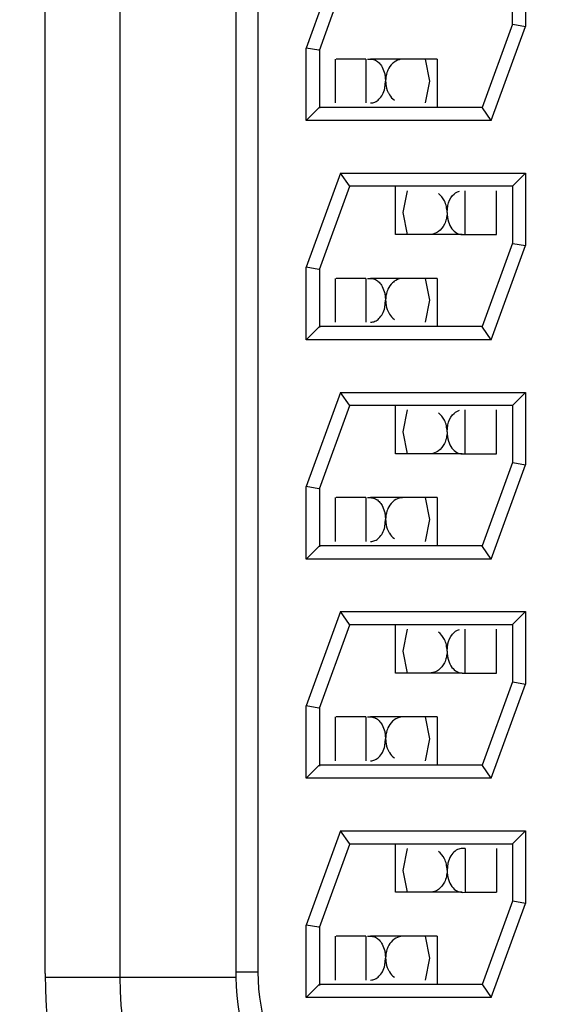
# Model space of a CAD drawing. Header units: inches. Extents: x 0 to 34, y 0 to 22.
# Tile 14 of 67: x 8.633 to 8.753, y 15.574 to 15.799. Entities that reach past the tile are written whole.
import ezdxf

# ---------------------------------------------------------------- set-up
doc = ezdxf.new("R2010")
doc.units = ezdxf.units.IN
doc.header["$LTSCALE"] = 1.87
doc.header["$MEASUREMENT"] = 0
doc.layers.get('0').update_dxf_attribs({"linetype": 'CONTINUOUS'})
doc.layers.add('DIMENSIONS', color=7, linetype='CONTINUOUS')
doc.styles.get("Standard").update_dxf_attribs({"font": 'txt', "width": 0.8})
doc.dimstyles.new('DIMSTYLE_1', dxfattribs={"dimtxt": 0.125, "dimasz": 0.18, "dimexe": 0.18, "dimexo": 0.0625, "dimgap": 0.09, "dimtad": 0, "dimtih": 1, "dimtoh": 1, "dimzin": 4, "dimdsep": 46, "dimtxsty": 'STANDARD', "dimblk": '_FILLED', "dimblk1": '_FILLED', "dimblk2": '_FILLED', "dimcen": 0.09, "dimadec": 0, "dimazin": 0, "dimtp": 0.01, "dimtm": 0.01, "dimtfac": 1, "dimtofl": 0, "dimtmove": 0, "dimatfit": 3, "dimldrblk": '_FILLED', "dimfxl": 1, "dimtolj": 1, "dimtzin": 4, "dimarcsym": 0})
doc.dimstyles.new('DIMSTYLE_2', dxfattribs={"dimtxt": 0.125, "dimasz": 0.18, "dimexe": 0.18, "dimexo": 0.0625, "dimgap": 0.09, "dimtad": 0, "dimtih": 1, "dimtoh": 1, "dimdec": 3, "dimzin": 4, "dimdsep": 46, "dimtxsty": 'STANDARD', "dimblk": '_FILLED', "dimblk1": '_FILLED', "dimblk2": '_FILLED', "dimcen": 0.09, "dimadec": 0, "dimazin": 0, "dimtp": 0.01, "dimtm": 0.01, "dimtfac": 1, "dimtdec": 3, "dimtofl": 0, "dimtmove": 0, "dimatfit": 3, "dimldrblk": '_FILLED', "dimfxl": 1, "dimtolj": 1, "dimtzin": 4, "dimarcsym": 0})

# ---------------------------------------------------------------- blocks, each defined once
blk = doc.blocks.new('*D17')
at = {"layer": 'DIMENSIONS', "color": 2, "linetype": 'CONTINUOUS'}
blk.add_line((8.7552764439, 15.6219518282), (8.7552764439, 14.0748562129), dxfattribs=at)
at = {"layer": 'DIMENSIONS', "color": 2, "linetype": 'CONTINUOUS', "insert": (8.6927764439, 14.0123562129), "char_height": 0.125, "width": 1.125, "attachment_point": 3, "rotation": 90, "line_spacing_factor": 0.9}
blk.add_mtext('2.74{\\Ftxt.shx;\\W1.000000;\\H0.125000; }[69.7]', dxfattribs=at)
blk = doc.blocks.new('_FILLED')
at = {"color": 0, "linetype": 'BYBLOCK'}
blk.add_solid([(0, 0), (-1, 0.1736111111), (-1, -0.1736111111)], dxfattribs=at)
blk = doc.blocks.new('*D42')
at = {"layer": 'DIMENSIONS', "color": 2, "linetype": 'CONTINUOUS'}
for p, q in [((6.7945198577, 16.17663241), (6.6198270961, 15.9992835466)), ((9.4976764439, 16.17663241), (6.7945198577, 16.17663241)), ((6.6198270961, 15.9992835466), (5.3247764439, 15.9992835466))]:
    blk.add_line(p, q, dxfattribs=at)
at = {"layer": 'DIMENSIONS', "color": 2, "linetype": 'CONTINUOUS', "insert": (5.2622764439, 16.0617835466), "char_height": 0.125, "width": 1.325, "attachment_point": 3, "line_spacing_factor": 0.9}
blk.add_mtext('1.414{\\Ftxt.shx;\\W1.000000;\\H0.125000; }[35.92]', dxfattribs=at)
blk = doc.blocks.new('*D44')
at = {"layer": 'DIMENSIONS', "color": 2, "linetype": 'CONTINUOUS'}
blk.add_line((9.3186764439, 17.00563241), (5.3247764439, 17.00563241), dxfattribs=at)
at = {"layer": 'DIMENSIONS', "color": 2, "linetype": 'CONTINUOUS', "insert": (5.2622764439, 17.06813241), "char_height": 0.125, "width": 1.325, "attachment_point": 3, "line_spacing_factor": 0.9}
blk.add_mtext('2.243{\\Ftxt.shx;\\W1.000000;\\H0.125000; }[56.98]', dxfattribs=at)
blk = doc.blocks.new('*D46')
at = {"layer": 'DIMENSIONS', "color": 2, "linetype": 'CONTINUOUS'}
blk.add_line((10.1886764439, 18.02663241), (5.3247764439, 18.02663241), dxfattribs=at)
at = {"layer": 'DIMENSIONS', "color": 2, "linetype": 'CONTINUOUS', "insert": (5.2622764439, 18.08913241), "char_height": 0.125, "width": 1.325, "attachment_point": 3, "line_spacing_factor": 0.9}
blk.add_mtext('3.264{\\Ftxt.shx;\\W1.000000;\\H0.125000; }[82.91]', dxfattribs=at)

msp = doc.modelspace()

# ---------------------------------------------------------------- linework, layer by layer
at = {"color": 7, "linetype": 'CONTINUOUS'}
for p, q in [((8.6383856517, 15.5810921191), (8.6383856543, 16.0339519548)), ((8.6553856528, 16.033951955), (8.6553856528, 15.5802322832)), ((8.6818856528, 16.033951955), (8.6818856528, 15.5802322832)), ((8.6868856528, 16.0328257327), (8.6868856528, 15.5813585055)), ((8.7057004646, 15.8135921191), (8.6978856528, 15.7921211)), ((8.7478856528, 15.8135921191), (8.7478856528, 15.7970631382)), ((8.7008856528, 15.7915921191), (8.7078010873, 15.8105921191)), ((8.7448856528, 15.7975568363), (8.7448856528, 15.8108065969)), ((8.7448856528, 15.7975921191), (8.7379702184, 15.7785921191)), ((8.740070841, 15.7755921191), (8.7478856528, 15.7970631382)), ((8.7448856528, 15.7975921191), (8.7449882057, 15.7975761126)), ((8.744989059, 15.7975738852), (8.7478856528, 15.7970631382)), ((8.6978856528, 15.7755921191), (8.6978856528, 15.7921211)), ((8.7007822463, 15.7916103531), (8.6978856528, 15.7921211)), ((8.7008856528, 15.7915921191), (8.7007830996, 15.791608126)), ((8.7008856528, 15.7916274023), (8.7008856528, 15.7783776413)), ((8.7044987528, 15.7895921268), (8.7044987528, 15.7795921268)), ((8.7114574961, 15.7895921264), (8.704694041, 15.7895921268)), ((8.7114574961, 15.7895921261), (8.7114574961, 15.7795921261)), ((8.7277579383, 15.789592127), (8.712572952, 15.7895921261)), ((8.7249989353, 15.7895921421), (8.7259987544, 15.7845927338)), ((8.7277579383, 15.789592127), (8.7277579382, 15.7785921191)), ((8.7152164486, 15.787772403), (8.7158101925, 15.7862280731)), ((8.7158101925, 15.7862280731), (8.7159984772, 15.7845923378)), ((8.7158109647, 15.7829594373), (8.7159984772, 15.7845923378)), ((8.7259987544, 15.7845927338), (8.7249985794, 15.7795921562)), ((8.7007680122, 15.7784744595), (8.6978856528, 15.7755921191)), ((8.7008856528, 15.7785921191), (8.7007741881, 15.7784621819)), ((8.7379702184, 15.7785921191), (8.7008856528, 15.7785921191)), ((8.7380381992, 15.7784841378), (8.7379702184, 15.7785921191)), ((8.740070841, 15.7755921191), (8.7380432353, 15.778487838)), ((8.740070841, 15.7755921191), (8.6978856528, 15.7755921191)), ((8.7057004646, 15.7635921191), (8.6978856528, 15.7421211)), ((8.7057004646, 15.7635921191), (8.7478856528, 15.7635921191)), ((8.707724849, 15.7607009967), (8.7057004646, 15.7635921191)), ((8.7450032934, 15.7607097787), (8.7478856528, 15.7635921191)), ((8.7478856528, 15.7635921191), (8.7478856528, 15.7470631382)), ((8.7008856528, 15.7415921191), (8.7078010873, 15.7605921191)), ((8.7451001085, 15.7605921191), (8.7076579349, 15.7605921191)), ((8.7078010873, 15.7605921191), (8.7077172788, 15.7606972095)), ((8.7182395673, 15.749592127), (8.7182395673, 15.7605921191)), ((8.7199987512, 15.7545915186), (8.7209989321, 15.7595921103)), ((8.7341016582, 15.7495921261), (8.7341016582, 15.7595921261)), ((8.7413034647, 15.7495921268), (8.7413034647, 15.7595921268)), ((8.7448856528, 15.7605921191), (8.7449971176, 15.7607220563)), ((8.7448856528, 15.7605921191), (8.7448856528, 15.7475921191)), ((8.7299990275, 15.7545919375), (8.7301867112, 15.7562255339)), ((8.7209985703, 15.7495921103), (8.7199987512, 15.7545915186)), ((8.7334245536, 15.7495921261), (8.7182395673, 15.749592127)), ((8.7334242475, 15.7495716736), (8.7341016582, 15.7495921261)), ((8.7341016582, 15.7495921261), (8.7413034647, 15.7495921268)), ((8.7448856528, 15.7475921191), (8.7379702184, 15.7285921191)), ((8.740070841, 15.7255921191), (8.7478856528, 15.7470631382)), ((8.7448856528, 15.7475921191), (8.744988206, 15.7475761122)), ((8.7449890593, 15.7475738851), (8.7478856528, 15.7470631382)), ((8.6978856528, 15.7255921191), (8.6978856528, 15.7421211)), ((8.7007822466, 15.741610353), (8.6978856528, 15.7421211)), ((8.7008856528, 15.7415921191), (8.7007830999, 15.7416081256)), ((8.7008856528, 15.741627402), (8.7008856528, 15.7283776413)), ((8.7044987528, 15.7395921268), (8.7044987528, 15.7295921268)), ((8.7114574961, 15.7395921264), (8.704694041, 15.7395921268)), ((8.7114574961, 15.7395921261), (8.7114574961, 15.7295921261)), ((8.7277579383, 15.739592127), (8.712572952, 15.7395921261)), ((8.7249989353, 15.7395921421), (8.7259987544, 15.7345927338)), ((8.7277579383, 15.739592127), (8.7277579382, 15.7285921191)), ((8.7152164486, 15.737772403), (8.7158101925, 15.7362280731)), ((8.7158101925, 15.7362280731), (8.7159984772, 15.7345923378)), ((8.7158109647, 15.7329594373), (8.7159984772, 15.7345923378)), ((8.7259987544, 15.7345927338), (8.7249985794, 15.7295921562)), ((8.7007680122, 15.7284744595), (8.6978856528, 15.7255921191)), ((8.7008856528, 15.7285921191), (8.7007741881, 15.7284621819)), ((8.7379702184, 15.7285921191), (8.7008856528, 15.7285921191)), ((8.7380381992, 15.7284841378), (8.7379702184, 15.7285921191)), ((8.740070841, 15.7255921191), (8.7380432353, 15.728487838)), ((8.740070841, 15.7255921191), (8.6978856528, 15.7255921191)), ((8.7057004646, 15.7135921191), (8.6978856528, 15.6921211)), ((8.7057004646, 15.7135921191), (8.7478856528, 15.7135921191)), ((8.707724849, 15.7107009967), (8.7057004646, 15.7135921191)), ((8.7450032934, 15.7107097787), (8.7478856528, 15.7135921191)), ((8.7478856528, 15.7135921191), (8.7478856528, 15.6970631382)), ((8.7008856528, 15.6915921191), (8.7078010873, 15.7105921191)), ((8.7451001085, 15.7105921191), (8.7076579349, 15.7105921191)), ((8.7078010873, 15.7105921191), (8.7077172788, 15.7106972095)), ((8.7182395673, 15.699592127), (8.7182395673, 15.7105921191)), ((8.7448856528, 15.7105921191), (8.7449971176, 15.7107220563)), ((8.7448856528, 15.7105921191), (8.7448856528, 15.6975921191)), ((8.7199987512, 15.7045915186), (8.7209989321, 15.7095921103)), ((8.7341016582, 15.6995921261), (8.7341016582, 15.7095921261)), ((8.7413034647, 15.6995921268), (8.7413034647, 15.7095921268)), ((8.7299990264, 15.7045919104), (8.7301867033, 15.7062255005)), ((8.7209985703, 15.6995921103), (8.7199987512, 15.7045915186)), ((8.7334245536, 15.6995921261), (8.7182395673, 15.699592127)), ((8.733424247, 15.6995716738), (8.7341016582, 15.6995921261)), ((8.7341016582, 15.6995921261), (8.7413034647, 15.6995921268)), ((8.7448856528, 15.6975921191), (8.7379702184, 15.6785921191)), ((8.740070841, 15.6755921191), (8.7478856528, 15.6970631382)), ((8.7448856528, 15.6975921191), (8.744988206, 15.6975761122)), ((8.7449890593, 15.6975738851), (8.7478856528, 15.6970631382)), ((8.6978856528, 15.6755921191), (8.6978856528, 15.6921211)), ((8.7007822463, 15.6916103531), (8.6978856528, 15.6921211)), ((8.7008856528, 15.6915921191), (8.7007830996, 15.691608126)), ((8.7008856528, 15.6916274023), (8.7008856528, 15.6783776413)), ((8.7044987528, 15.6895921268), (8.7044987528, 15.6795921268)), ((8.7114574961, 15.6895921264), (8.704694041, 15.6895921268)), ((8.7114574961, 15.6895921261), (8.7114574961, 15.6795921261)), ((8.7277579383, 15.689592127), (8.712572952, 15.6895921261)), ((8.7152164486, 15.687772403), (8.7158101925, 15.6862280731)), ((8.7249989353, 15.6895921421), (8.7259987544, 15.6845927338)), ((8.7277579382, 15.689592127), (8.7277579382, 15.6785921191)), ((8.7158101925, 15.6862280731), (8.7159984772, 15.6845923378)), ((8.7158109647, 15.6829594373), (8.7159984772, 15.6845923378)), ((8.7259987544, 15.6845927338), (8.7249985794, 15.6795921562)), ((8.7007680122, 15.6784744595), (8.6978856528, 15.6755921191)), ((8.7008856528, 15.6785921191), (8.7007741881, 15.6784621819)), ((8.7379702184, 15.6785921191), (8.7008856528, 15.6785921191)), ((8.7380381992, 15.6784841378), (8.7379702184, 15.6785921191)), ((8.740070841, 15.6755921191), (8.7380432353, 15.678487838)), ((8.740070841, 15.6755921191), (8.6978856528, 15.6755921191)), ((8.7057004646, 15.6635921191), (8.6978856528, 15.6421211)), ((8.7057004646, 15.6635921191), (8.7478856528, 15.6635921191)), ((8.7077247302, 15.6607011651), (8.7057004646, 15.6635921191)), ((8.7450032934, 15.6607097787), (8.7478856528, 15.6635921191)), ((8.7478856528, 15.6635921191), (8.7478856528, 15.6470631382)), ((8.7078010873, 15.6605921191), (8.7077170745, 15.6606973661)), ((8.7448856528, 15.6605921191), (8.7449971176, 15.6607220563)), ((8.7008856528, 15.6415921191), (8.7078010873, 15.6605921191)), ((8.7451001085, 15.6605921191), (8.7076577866, 15.6605921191)), ((8.7182395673, 15.649592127), (8.7182395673, 15.6605921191)), ((8.7199987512, 15.6545915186), (8.7209989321, 15.6595921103)), ((8.7341016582, 15.6495921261), (8.7341016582, 15.6595921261)), ((8.7413034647, 15.6495921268), (8.7413034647, 15.6595921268)), ((8.7448856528, 15.6605921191), (8.7448856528, 15.6475921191)), ((8.7299990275, 15.6545919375), (8.7301867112, 15.6562255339)), ((8.7209985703, 15.6495921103), (8.7199987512, 15.6545915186)), ((8.7334245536, 15.6495921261), (8.7182395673, 15.649592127)), ((8.7334242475, 15.6495716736), (8.7341016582, 15.6495921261)), ((8.7341016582, 15.6495921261), (8.7413034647, 15.6495921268)), ((8.7448856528, 15.6475921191), (8.7379702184, 15.6285921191)), ((8.7448856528, 15.6475921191), (8.744988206, 15.6475761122)), ((8.7449890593, 15.6475738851), (8.7478856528, 15.6470631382)), ((8.740070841, 15.6255921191), (8.7478856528, 15.6470631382)), ((8.6978856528, 15.6255921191), (8.6978856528, 15.6421211)), ((8.7007822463, 15.6416103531), (8.6978856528, 15.6421211)), ((8.7008856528, 15.6415921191), (8.7007830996, 15.641608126)), ((8.7008856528, 15.6416274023), (8.7008856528, 15.6283776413)), ((8.7044987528, 15.6395921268), (8.7044987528, 15.6295921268)), ((8.7114574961, 15.6395921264), (8.704694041, 15.6395921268)), ((8.7114574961, 15.6395921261), (8.7114574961, 15.6295921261)), ((8.7277579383, 15.639592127), (8.712572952, 15.6395921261)), ((8.7249989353, 15.6395921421), (8.7259987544, 15.6345927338)), ((8.7277579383, 15.639592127), (8.7277579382, 15.6285921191)), ((8.7152164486, 15.637772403), (8.7158101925, 15.6362280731)), ((8.7158101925, 15.6362280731), (8.7159984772, 15.6345923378)), ((8.7158109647, 15.6329594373), (8.7159984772, 15.6345923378)), ((8.7259987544, 15.6345927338), (8.7249985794, 15.6295921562)), ((8.7007680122, 15.6284744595), (8.6978856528, 15.6255921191)), ((8.7008856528, 15.6285921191), (8.7007741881, 15.6284621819)), ((8.7379702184, 15.6285921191), (8.7008856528, 15.6285921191)), ((8.7380381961, 15.6284841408), (8.7379702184, 15.6285921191)), ((8.740070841, 15.6255921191), (8.7380432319, 15.6284878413)), ((8.740070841, 15.6255921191), (8.6978856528, 15.6255921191)), ((8.7057004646, 15.6135921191), (8.6978856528, 15.5921211)), ((8.7057004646, 15.6135921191), (8.7478856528, 15.6135921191)), ((8.707724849, 15.6107009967), (8.7057004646, 15.6135921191)), ((8.7450032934, 15.6107097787), (8.7478856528, 15.6135921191)), ((8.7478856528, 15.6135921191), (8.7478856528, 15.5970631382)), ((8.7008856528, 15.5915921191), (8.7078010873, 15.6105921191)), ((8.7451001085, 15.6105921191), (8.7076579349, 15.6105921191)), ((8.7078010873, 15.6105921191), (8.7077172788, 15.6106972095)), ((8.7182395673, 15.599592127), (8.7182395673, 15.6105921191)), ((8.7199987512, 15.6045915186), (8.7209989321, 15.6095921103)), ((8.7341016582, 15.6095921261), (8.7341016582, 15.5995921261)), ((8.7413034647, 15.6095921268), (8.7413034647, 15.5995921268)), ((8.7448856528, 15.6105921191), (8.7449971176, 15.6107220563)), ((8.7448856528, 15.6105921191), (8.7448856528, 15.5975921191)), ((8.7209985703, 15.5995921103), (8.7199987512, 15.6045915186)), ((8.7301865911, 15.6062250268), (8.7299990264, 15.6045919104)), ((8.7334245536, 15.5995921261), (8.7182395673, 15.599592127)), ((8.733424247, 15.5995716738), (8.7341016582, 15.5995921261)), ((8.7341016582, 15.5995921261), (8.7413034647, 15.5995921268)), ((8.7448856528, 15.5975921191), (8.7379702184, 15.5785921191)), ((8.740070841, 15.5755921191), (8.7478856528, 15.5970631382)), ((8.7449869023, 15.5975723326), (8.7448856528, 15.5975921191)), ((8.7478856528, 15.5970631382), (8.7449884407, 15.597573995)), ((8.6978856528, 15.5755921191), (8.6978856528, 15.5921211)), ((8.7007822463, 15.5916103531), (8.6978856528, 15.5921211)), ((8.7008856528, 15.5915921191), (8.7007830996, 15.591608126)), ((8.7008856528, 15.5916274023), (8.7008856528, 15.5783776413)), ((8.7044987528, 15.5895921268), (8.7044987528, 15.5795921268)), ((8.7114574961, 15.5895921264), (8.704694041, 15.5895921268)), ((8.7114574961, 15.5895921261), (8.7114574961, 15.5795921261)), ((8.7277579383, 15.589592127), (8.712572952, 15.5895921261)), ((8.7249989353, 15.5895921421), (8.7259987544, 15.5845927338)), ((8.7277579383, 15.589592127), (8.7277579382, 15.5785921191)), ((8.7152164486, 15.587772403), (8.7158101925, 15.5862280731)), ((8.7158101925, 15.5862280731), (8.7159984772, 15.5845923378)), ((8.7158109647, 15.5829594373), (8.7159984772, 15.5845923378)), ((8.7259987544, 15.5845927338), (8.7249985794, 15.5795921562)), ((8.6383856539, 15.5802322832), (8.6818856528, 15.5802322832)), ((8.6868856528, 15.5813585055), (8.6818856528, 15.5813585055)), ((8.7007680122, 15.5784744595), (8.6978856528, 15.5755921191)), ((8.7008856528, 15.5785921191), (8.7007741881, 15.5784621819)), ((8.7379702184, 15.5785921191), (8.7008856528, 15.5785921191)), ((8.7379702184, 15.5785921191), (8.7380542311, 15.5784868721)), ((8.7380465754, 15.5784830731), (8.740070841, 15.5755921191)), ((8.740070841, 15.5755921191), (8.6978856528, 15.5755921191))]:
    msp.add_line(p, q, dxfattribs=at)
for centre, radius, start, end in [((8.7313897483, 15.5802391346), 0.0930069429, 179.4745281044, 252.6282386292), ((8.7313856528, 15.5802322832), 0.076, 179.9999999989, 255), ((8.7313856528, 15.5802322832), 0.0495, 180, 254.9999999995), ((8.7318856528, 15.5813585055), 0.045, 180, 254.9999999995)]:
    msp.add_arc(centre, radius, start, end, dxfattribs=at)
for points, knots in [([(8.7118958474, 15.7895921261), (8.7121942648, 15.7895921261), (8.7127996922, 15.7896241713), (8.7137355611, 15.7893719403), (8.7145780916, 15.7887204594), (8.7150211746, 15.7881179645), (8.7152164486, 15.787772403)], [0, 0, 0, 0, 0.2222628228, 0.4495227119, 0.7043727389, 1, 1, 1, 1]), ([(8.7179728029, 15.7889268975), (8.7178270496, 15.7888222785), (8.7172239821, 15.7883233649), (8.7167721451, 15.7876520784), (8.7165266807, 15.7871028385)], [0, 0, 0, 0, 0.2297200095, 1, 1, 1, 1]), ([(8.7199912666, 15.7895921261), (8.719817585, 15.7895921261), (8.7191028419, 15.7895382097), (8.7184125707, 15.7892425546), (8.7179728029, 15.7889268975)], [0, 0, 0, 0, 0.2429083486, 1, 1, 1, 1]), ([(8.7165266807, 15.7871028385), (8.7164434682, 15.786916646), (8.7161403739, 15.7861187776), (8.715998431, 15.7852585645), (8.7159966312, 15.7846095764)], [0, 0, 0, 0, 0.2391059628, 1, 1, 1, 1]), ([(8.7159979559, 15.7845923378), (8.7159974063, 15.7843642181), (8.7160491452, 15.7834814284), (8.7162827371, 15.7826077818), (8.716558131, 15.782012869)], [0, 0, 0, 0, 0.2581471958, 1, 1, 1, 1]), ([(8.7125708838, 15.7795936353), (8.7129047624, 15.7796062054), (8.713622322, 15.7797386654), (8.7145719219, 15.7804400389), (8.7153607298, 15.7815362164), (8.7156916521, 15.7824532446), (8.7158109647, 15.7829594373)], [0, 0, 0, 0, 0.2001419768, 0.4243511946, 0.6884707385, 1, 1, 1, 1]), ([(8.716558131, 15.782012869), (8.7166461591, 15.7818227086), (8.7170063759, 15.7811503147), (8.7175369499, 15.7805660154), (8.7179880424, 15.7802461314)], [0, 0, 0, 0, 0.2747983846, 1, 1, 1, 1]), ([(8.7301867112, 15.7562255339), (8.7303755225, 15.7570286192), (8.7309607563, 15.7584071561), (8.7321984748, 15.759355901), (8.732803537, 15.7595092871)], [0, 0, 0, 0, 0.5692737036, 1, 1, 1, 1]), ([(8.7300008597, 15.7546089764), (8.7299996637, 15.7550740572), (8.7298873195, 15.7559810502), (8.7293700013, 15.7575363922), (8.7286121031, 15.7585079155), (8.7280183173, 15.7589318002)], [0, 0, 0, 0, 0.2846354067, 0.5535004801, 1, 1, 1, 1]), ([(8.730000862, 15.7545747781), (8.729996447, 15.7541095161), (8.7298835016, 15.7532034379), (8.72937112, 15.7516460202), (8.7286111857, 15.7506753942), (8.7280169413, 15.7502517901)], [0, 0, 0, 0, 0.2847401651, 0.553400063, 1, 1, 1, 1]), ([(8.7299990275, 15.7545919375), (8.7300006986, 15.7538889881), (8.730184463, 15.7525727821), (8.7309695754, 15.7509255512), (8.731946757, 15.749995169), (8.7327978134, 15.7496450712), (8.7332195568, 15.7496016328), (8.7334245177, 15.7495937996)], [0, 0, 0, 0, 0.3173748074, 0.5896521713, 0.8105015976, 0.9073948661, 1, 1, 1, 1]), ([(8.7280169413, 15.7502517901), (8.7278640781, 15.7501428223), (8.7272559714, 15.7497707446), (8.7265304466, 15.7495921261), (8.7260062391, 15.7495921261)], [0, 0, 0, 0, 0.2636848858, 1, 1, 1, 1]), ([(8.7118958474, 15.7395921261), (8.7121942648, 15.7395921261), (8.7127996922, 15.7396241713), (8.7137355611, 15.7393719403), (8.7145780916, 15.7387204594), (8.7150211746, 15.7381179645), (8.7152164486, 15.737772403)], [0, 0, 0, 0, 0.2222628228, 0.4495227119, 0.7043727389, 1, 1, 1, 1]), ([(8.7199912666, 15.7395921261), (8.719817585, 15.7395921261), (8.7191028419, 15.7395382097), (8.7184125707, 15.7392425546), (8.7179728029, 15.7389268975)], [0, 0, 0, 0, 0.2429083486, 1, 1, 1, 1]), ([(8.7165266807, 15.7371028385), (8.7164434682, 15.736916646), (8.7161403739, 15.7361187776), (8.715998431, 15.7352585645), (8.7159966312, 15.7346095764)], [0, 0, 0, 0, 0.2391059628, 1, 1, 1, 1]), ([(8.7179728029, 15.7389268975), (8.7178270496, 15.7388222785), (8.7172239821, 15.7383233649), (8.7167721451, 15.7376520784), (8.7165266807, 15.7371028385)], [0, 0, 0, 0, 0.2297200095, 1, 1, 1, 1]), ([(8.7125708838, 15.7295936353), (8.7129047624, 15.7296062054), (8.713622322, 15.7297386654), (8.7145719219, 15.7304400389), (8.7153607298, 15.7315362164), (8.7156916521, 15.7324532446), (8.7158109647, 15.7329594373)], [0, 0, 0, 0, 0.2001419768, 0.4243511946, 0.6884707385, 1, 1, 1, 1]), ([(8.7159979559, 15.7345923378), (8.7159974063, 15.7343642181), (8.7160491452, 15.7334814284), (8.7162827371, 15.7326077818), (8.716558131, 15.732012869)], [0, 0, 0, 0, 0.2581471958, 1, 1, 1, 1]), ([(8.716558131, 15.732012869), (8.7166461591, 15.7318227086), (8.7170063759, 15.7311503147), (8.7175369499, 15.7305660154), (8.7179880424, 15.7302461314)], [0, 0, 0, 0, 0.2747983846, 1, 1, 1, 1]), ([(8.7300008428, 15.704608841), (8.7299996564, 15.705073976), (8.7298872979, 15.7059810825), (8.7293699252, 15.7075365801), (8.7286118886, 15.70850817), (8.7280180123, 15.7089320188)], [0, 0, 0, 0, 0.2846399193, 0.5535131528, 1, 1, 1, 1]), ([(8.7301867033, 15.7062255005), (8.7303755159, 15.707028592), (8.7309607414, 15.7084071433), (8.7321984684, 15.7093558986), (8.7328035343, 15.7095092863)], [0, 0, 0, 0, 0.5692740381, 1, 1, 1, 1]), ([(8.730000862, 15.7045747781), (8.729996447, 15.7041095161), (8.7298835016, 15.7032034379), (8.72937112, 15.7016460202), (8.7286111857, 15.7006753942), (8.7280169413, 15.7002517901)], [0, 0, 0, 0, 0.2847401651, 0.553400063, 1, 1, 1, 1]), ([(8.7299990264, 15.7045919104), (8.7300006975, 15.7038889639), (8.7301844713, 15.702572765), (8.7309695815, 15.7009255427), (8.7319467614, 15.6999951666), (8.7327978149, 15.699645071), (8.7332195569, 15.6996016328), (8.7334245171, 15.6995937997)], [0, 0, 0, 0, 0.3173747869, 0.5896519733, 0.8105014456, 0.9073947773, 1, 1, 1, 1]), ([(8.7280169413, 15.7002517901), (8.7278640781, 15.7001428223), (8.7272559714, 15.6997707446), (8.7265304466, 15.6995921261), (8.7260062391, 15.6995921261)], [0, 0, 0, 0, 0.2636848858, 1, 1, 1, 1]), ([(8.7118958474, 15.6895921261), (8.7121942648, 15.6895921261), (8.7127996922, 15.6896241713), (8.7137355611, 15.6893719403), (8.7145780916, 15.6887204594), (8.7150211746, 15.6881179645), (8.7152164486, 15.687772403)], [0, 0, 0, 0, 0.2222628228, 0.4495227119, 0.7043727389, 1, 1, 1, 1]), ([(8.7179728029, 15.6889268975), (8.7178270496, 15.6888222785), (8.7172239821, 15.6883233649), (8.7167721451, 15.6876520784), (8.7165266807, 15.6871028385)], [0, 0, 0, 0, 0.2297200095, 1, 1, 1, 1]), ([(8.7199912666, 15.6895921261), (8.719817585, 15.6895921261), (8.7191028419, 15.6895382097), (8.7184125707, 15.6892425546), (8.7179728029, 15.6889268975)], [0, 0, 0, 0, 0.2429083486, 1, 1, 1, 1]), ([(8.7165266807, 15.6871028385), (8.7164434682, 15.686916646), (8.7161403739, 15.6861187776), (8.715998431, 15.6852585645), (8.7159966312, 15.6846095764)], [0, 0, 0, 0, 0.2391059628, 1, 1, 1, 1]), ([(8.7159979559, 15.6845923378), (8.7159974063, 15.6843642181), (8.7160491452, 15.6834814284), (8.7162827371, 15.6826077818), (8.716558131, 15.682012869)], [0, 0, 0, 0, 0.2581471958, 1, 1, 1, 1]), ([(8.7125708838, 15.6795936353), (8.7129047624, 15.6796062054), (8.713622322, 15.6797386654), (8.7145719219, 15.6804400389), (8.7153607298, 15.6815362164), (8.7156916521, 15.6824532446), (8.7158109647, 15.6829594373)], [0, 0, 0, 0, 0.2001419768, 0.4243511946, 0.6884707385, 1, 1, 1, 1]), ([(8.716558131, 15.682012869), (8.7166461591, 15.6818227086), (8.7170063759, 15.6811503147), (8.7175369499, 15.6805660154), (8.7179880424, 15.6802461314)], [0, 0, 0, 0, 0.2747983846, 1, 1, 1, 1]), ([(8.7300008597, 15.6546089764), (8.7299996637, 15.6550740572), (8.7298873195, 15.6559810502), (8.7293700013, 15.6575363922), (8.7286121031, 15.6585079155), (8.7280183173, 15.6589318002)], [0, 0, 0, 0, 0.2846354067, 0.5535004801, 1, 1, 1, 1]), ([(8.7301867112, 15.6562255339), (8.7303755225, 15.6570286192), (8.7309607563, 15.6584071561), (8.7321984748, 15.659355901), (8.732803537, 15.6595092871)], [0, 0, 0, 0, 0.5692737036, 1, 1, 1, 1]), ([(8.730000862, 15.6545747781), (8.729996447, 15.6541095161), (8.7298835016, 15.6532034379), (8.72937112, 15.6516460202), (8.7286111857, 15.6506753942), (8.7280169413, 15.6502517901)], [0, 0, 0, 0, 0.2847401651, 0.553400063, 1, 1, 1, 1]), ([(8.7299990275, 15.6545919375), (8.7300006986, 15.6538889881), (8.730184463, 15.6525727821), (8.7309695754, 15.6509255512), (8.731946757, 15.649995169), (8.7327978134, 15.6496450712), (8.7332195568, 15.6496016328), (8.7334245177, 15.6495937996)], [0, 0, 0, 0, 0.3173748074, 0.5896521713, 0.8105015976, 0.9073948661, 1, 1, 1, 1]), ([(8.7280169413, 15.6502517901), (8.7278640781, 15.6501428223), (8.7272559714, 15.6497707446), (8.7265304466, 15.6495921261), (8.7260062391, 15.6495921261)], [0, 0, 0, 0, 0.2636848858, 1, 1, 1, 1]), ([(8.7118958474, 15.6395921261), (8.7121942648, 15.6395921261), (8.7127996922, 15.6396241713), (8.7137355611, 15.6393719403), (8.7145780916, 15.6387204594), (8.7150211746, 15.6381179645), (8.7152164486, 15.637772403)], [0, 0, 0, 0, 0.2222628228, 0.4495227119, 0.7043727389, 1, 1, 1, 1]), ([(8.7179728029, 15.6389268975), (8.7178270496, 15.6388222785), (8.7172239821, 15.6383233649), (8.7167721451, 15.6376520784), (8.7165266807, 15.6371028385)], [0, 0, 0, 0, 0.2297200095, 1, 1, 1, 1]), ([(8.7199912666, 15.6395921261), (8.719817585, 15.6395921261), (8.7191028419, 15.6395382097), (8.7184125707, 15.6392425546), (8.7179728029, 15.6389268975)], [0, 0, 0, 0, 0.2429083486, 1, 1, 1, 1]), ([(8.7165266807, 15.6371028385), (8.7164434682, 15.636916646), (8.7161403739, 15.6361187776), (8.715998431, 15.6352585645), (8.7159966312, 15.6346095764)], [0, 0, 0, 0, 0.2391059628, 1, 1, 1, 1]), ([(8.7159979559, 15.6345923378), (8.7159974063, 15.6343642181), (8.7160491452, 15.6334814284), (8.7162827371, 15.6326077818), (8.716558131, 15.632012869)], [0, 0, 0, 0, 0.2581471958, 1, 1, 1, 1]), ([(8.7125708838, 15.6295936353), (8.7129047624, 15.6296062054), (8.713622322, 15.6297386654), (8.7145719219, 15.6304400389), (8.7153607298, 15.6315362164), (8.7156916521, 15.6324532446), (8.7158109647, 15.6329594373)], [0, 0, 0, 0, 0.2001419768, 0.4243511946, 0.6884707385, 1, 1, 1, 1]), ([(8.716558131, 15.632012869), (8.7166461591, 15.6318227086), (8.7170063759, 15.6311503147), (8.7175369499, 15.6305660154), (8.7179880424, 15.6302461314)], [0, 0, 0, 0, 0.2747983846, 1, 1, 1, 1]), ([(8.7341016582, 15.6095921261), (8.7337151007, 15.6095921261), (8.7329013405, 15.6096405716), (8.7316948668, 15.6090360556), (8.730722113, 15.6078489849), (8.7303238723, 15.6068091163), (8.7301865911, 15.6062250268)], [0, 0, 0, 0, 0.2043182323, 0.4220445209, 0.6828619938, 1, 1, 1, 1]), ([(8.7300008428, 15.604608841), (8.7299996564, 15.605073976), (8.7298872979, 15.6059810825), (8.7293699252, 15.6075365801), (8.7286118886, 15.60850817), (8.7280180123, 15.6089320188)], [0, 0, 0, 0, 0.2846399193, 0.5535131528, 1, 1, 1, 1]), ([(8.730000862, 15.6045747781), (8.7300005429, 15.6041096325), (8.7298882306, 15.6032022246), (8.7293688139, 15.6016473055), (8.7286109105, 15.6006756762), (8.7280169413, 15.6002517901)], [0, 0, 0, 0, 0.2846167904, 0.5534986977, 1, 1, 1, 1]), ([(8.7299990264, 15.6045919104), (8.7300006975, 15.6038889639), (8.7301844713, 15.602572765), (8.7309695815, 15.6009255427), (8.7319467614, 15.5999951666), (8.7327978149, 15.599645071), (8.7332195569, 15.5996016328), (8.7334245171, 15.5995937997)], [0, 0, 0, 0, 0.3173747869, 0.5896519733, 0.8105014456, 0.9073947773, 1, 1, 1, 1]), ([(8.7280169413, 15.6002517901), (8.7278642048, 15.6001427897), (8.7272561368, 15.5997705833), (8.7265305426, 15.5995921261), (8.7260062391, 15.5995921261)], [0, 0, 0, 0, 0.2635622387, 1, 1, 1, 1]), ([(8.7118958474, 15.5895921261), (8.7121942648, 15.5895921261), (8.7127996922, 15.5896241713), (8.7137355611, 15.5893719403), (8.7145780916, 15.5887204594), (8.7150211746, 15.5881179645), (8.7152164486, 15.587772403)], [0, 0, 0, 0, 0.2222628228, 0.4495227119, 0.7043727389, 1, 1, 1, 1]), ([(8.7179728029, 15.5889268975), (8.7178270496, 15.5888222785), (8.7172239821, 15.5883233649), (8.7167721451, 15.5876520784), (8.7165266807, 15.5871028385)], [0, 0, 0, 0, 0.2297200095, 1, 1, 1, 1]), ([(8.7199912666, 15.5895921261), (8.719817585, 15.5895921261), (8.7191028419, 15.5895382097), (8.7184125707, 15.5892425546), (8.7179728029, 15.5889268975)], [0, 0, 0, 0, 0.2429083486, 1, 1, 1, 1]), ([(8.7165266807, 15.5871028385), (8.7164434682, 15.586916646), (8.7161403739, 15.5861187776), (8.715998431, 15.5852585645), (8.7159966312, 15.5846095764)], [0, 0, 0, 0, 0.2391059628, 1, 1, 1, 1]), ([(8.7159979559, 15.5845923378), (8.7159974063, 15.5843642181), (8.7160491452, 15.5834814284), (8.7162827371, 15.5826077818), (8.716558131, 15.582012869)], [0, 0, 0, 0, 0.2581471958, 1, 1, 1, 1]), ([(8.7125708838, 15.5795936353), (8.7129047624, 15.5796062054), (8.713622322, 15.5797386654), (8.7145719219, 15.5804400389), (8.7153607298, 15.5815362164), (8.7156916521, 15.5824532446), (8.7158109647, 15.5829594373)], [0, 0, 0, 0, 0.2001419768, 0.4243511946, 0.6884707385, 1, 1, 1, 1]), ([(8.716558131, 15.582012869), (8.7166461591, 15.5818227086), (8.7170063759, 15.5811503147), (8.7175369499, 15.5805660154), (8.7179880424, 15.5802461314)], [0, 0, 0, 0, 0.2747983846, 1, 1, 1, 1])]:
    msp.add_open_spline(points, degree=3, knots=knots, dxfattribs=at)

# ---------------------------------------------------------------- dimensions: what is measured, and where the dimension line sits
at = {"layer": 'DIMENSIONS', "color": 2, "linetype": 'CONTINUOUS'}
for feature_location, offset, dtype, origin, dimstyle, picture, middle in [((10.1886764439, 18.02663241), (-4.8639, 0), 0, (10.2511764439, 14.7623562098), 'DIMSTYLE_2', '*D46', (4.2997764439, 18.02663241)), ((9.3186764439, 17.00563241), (-3.993899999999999, 0), 0, (9.3811764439, 14.7623562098), 'DIMSTYLE_2', '*D44', (4.2997764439, 17.00563241)), ((9.4976764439, 16.17663241), (-4.172899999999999, -0.17734886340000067), 0, (9.5601764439, 14.7623562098), 'DIMSTYLE_2', '*D42', (4.2997764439, 15.9992835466)), ((8.7552764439, 15.6219518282), (0, -1.5470956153), 1, (6.0122764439, 15.6844518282), 'DIMSTYLE_1', '*D17', (8.8672948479, 13.226357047))]:
    dim = msp.add_ordinate_dim(feature_location=feature_location, offset=offset, dtype=dtype, origin=origin, dimstyle=dimstyle, dxfattribs=at)
    dim.commit()
    dim.dimension.update_dxf_attribs({"geometry": picture, "text_midpoint": middle})

doc.saveas('drawing.dxf')
